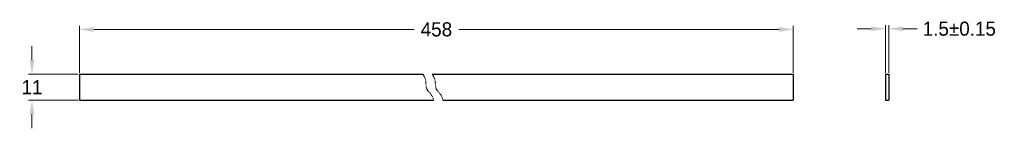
# Model space of a CAD drawing. Header units: millimetres. Extents: x 94 to 513, y 193 to 239.
import ezdxf

# ---------------------------------------------------------------- set-up
doc = ezdxf.new("R2010")
doc.units = ezdxf.units.MM
doc.header["$LTSCALE"] = 0.05
doc.header["$MEASUREMENT"] = 0
doc.linetypes.add('PHANTOM2', pattern=[1.25, 0.625, -0.125, 0.125, -0.125, 0.125, -0.125])
doc.layers.get('Defpoints').update_dxf_attribs({"linetype": 'CONTINUOUS'})
for name, color, linetype, lineweight in [('实线', 7, 'CONTINUOUS', 30), ('标注', 5, 'CONTINUOUS', 15), ('细实线', 4, 'CONTINUOUS', 13)]:
    doc.layers.add(name, color=color, linetype=linetype, lineweight=lineweight)
doc.dimstyles.new('标注', dxfattribs={"dimscale": 3, "dimtxt": 2, "dimasz": 0.5, "dimexe": 0.5, "dimexo": 0.2, "dimgap": 0.5, "dimtad": 0, "dimtih": 1, "dimtoh": 1, "dimdec": 1, "dimdsep": 46, "dimtxsty": 'Standard', "dimcen": 0, "dimclrd": 256, "dimclre": 256, "dimclrt": 7, "dimadec": 1, "dimazin": 2, "dimtfac": 1, "dimtdec": 1, "dimtofl": 0, "dimtmove": 0, "dimatfit": 3, "dimfxl": 0, "dimtolj": 1, "dimtzin": 0, "dimlwd": 9, "dimlwe": 9, "dimarcsym": 0})

# ---------------------------------------------------------------- blocks, each defined once
blk = doc.blocks.new('*D8')
at = {"layer": 'Defpoints', "color": 0}
for p in [(423.22, 235.02), (119.26, 215.94), (423.22, 215.94)]:
    blk.add_point(p, dxfattribs=at)
at = {"layer": '标注', "lineweight": 9}
for p, q in [((119.26, 216.54), (119.26, 236.52)), ((125.26, 235.02), (261.74, 235.02)), ((417.22, 235.02), (280.74, 235.02)), ((423.22, 216.54), (423.22, 236.52))]:
    blk.add_line(p, q, dxfattribs=at)
at = {"layer": '标注'}
for points in [[(125.26, 236.02), (125.26, 234.02), (119.26, 235.02)], [(417.22, 236.02), (417.22, 234.02), (423.22, 235.02)]]:
    blk.add_solid(points, dxfattribs=at)
at = {"layer": '标注', "color": 7, "insert": (271.24, 235.02), "char_height": 6, "attachment_point": 5}
blk.add_mtext('\\A1;458', dxfattribs=at)
blk = doc.blocks.new('*D9')
at = {"layer": 'Defpoints', "color": 0}
for p in [(463.99, 235.31), (462.49, 215.94), (463.99, 215.94)]:
    blk.add_point(p, dxfattribs=at)
at = {"layer": '标注', "lineweight": 9}
for p, q in [((456.49, 235.31), (450.49, 235.31)), ((462.49, 216.54), (462.49, 236.81)), ((463.99, 216.54), (463.99, 236.81)), ((469.99, 235.31), (475.99, 235.31))]:
    blk.add_line(p, q, dxfattribs=at)
at = {"layer": '标注'}
for points in [[(456.49, 236.31), (456.49, 234.31), (462.49, 235.31)], [(469.99, 236.31), (469.99, 234.31), (463.99, 235.31)]]:
    blk.add_solid(points, dxfattribs=at)
at = {"layer": '标注', "color": 7, "insert": (493.99, 235.31), "char_height": 6, "attachment_point": 5}
blk.add_mtext('\\A1;1.5±0.15', dxfattribs=at)
blk = doc.blocks.new('*D10')
at = {"layer": 'Defpoints', "color": 0}
for p in [(98.95, 215.94), (119.26, 215.94), (119.26, 204.94)]:
    blk.add_point(p, dxfattribs=at)
at = {"layer": '标注', "lineweight": 9}
for p, q in [((98.95, 221.94), (98.95, 227.94)), ((118.66, 215.94), (97.45, 215.94)), ((118.66, 204.94), (97.45, 204.94)), ((98.95, 198.94), (98.95, 192.94))]:
    blk.add_line(p, q, dxfattribs=at)
at = {"layer": '标注'}
for points in [[(97.95, 221.94), (99.95, 221.94), (98.95, 215.94)], [(97.95, 198.94), (99.95, 198.94), (98.95, 204.94)]]:
    blk.add_solid(points, dxfattribs=at)
at = {"layer": '标注', "color": 7, "insert": (98.95, 210.44), "char_height": 6, "attachment_point": 5}
blk.add_mtext('\\A1;11', dxfattribs=at)

msp = doc.modelspace()

# ---------------------------------------------------------------- linework, layer by layer
at = {"layer": '实线'}
for p, q in [((119.26, 215.94), (119.26, 204.94)), ((119.26, 215.94), (265.48, 215.94)), ((269.48, 215.94), (423.22, 215.94)), ((423.22, 215.94), (423.22, 204.94)), ((462.49, 215.94), (462.49, 204.94)), ((462.49, 215.94), (463.99, 215.94)), ((463.99, 215.94), (463.99, 204.94)), ((119.26, 204.94), (270.01, 204.94)), ((274.01, 204.94), (423.22, 204.94)), ((462.49, 204.94), (463.99, 204.94))]:
    msp.add_line(p, q, dxfattribs=at)
at = {"layer": '细实线', "color": 5, "linetype": 'PHANTOM2', "lineweight": 9, "ltscale": 50}
for points in [[(265.48, 215.94), (266.02, 215.13), (266.98, 213.16), (266.56, 209.13), (269.15, 207.81), (269.86, 205.49), (270.01, 204.94)], [(269.48, 215.94), (270.02, 215.13), (270.98, 213.16), (270.56, 209.13), (273.15, 207.81), (273.86, 205.49), (274.01, 204.94)]]:
    msp.add_open_spline(points, degree=3, knots=[3.399635, 3.399635, 3.399635, 3.399635, 6.305943, 10.020637, 13.914069, 15.101441, 15.101441, 15.101441, 15.101441], dxfattribs=at)

# ---------------------------------------------------------------- dimensions: what is measured, and where the dimension line sits
at = {"layer": '标注'}
dim = msp.add_linear_dim(base=(463.99, 235.31), p1=(462.49, 215.94), p2=(463.99, 215.94), text='<>%%p0.15', dimstyle='标注', override={"dimasz": 2}, dxfattribs=at)
dim.commit()
dim.dimension.update_dxf_attribs({"geometry": '*D9', "text_midpoint": (493.99, 235.31)})
dim = msp.add_linear_dim(base=(423.22, 235.02), p1=(119.26, 215.94), p2=(423.22, 215.94), text='458', dimstyle='标注', override={"dimasz": 2}, dxfattribs=at)
dim.commit()
dim.dimension.update_dxf_attribs({"geometry": '*D8', "text_midpoint": (271.24, 235.02), "dimtype": 160})
dim = msp.add_linear_dim(base=(98.95, 215.94), p1=(119.26, 204.94), p2=(119.26, 215.94), angle=90, dimstyle='标注', override={"dimasz": 2}, dxfattribs=at)
dim.commit()
dim.dimension.update_dxf_attribs({"geometry": '*D10', "text_midpoint": (98.95, 210.44), "dimtype": 160})

doc.saveas('drawing.dxf')
